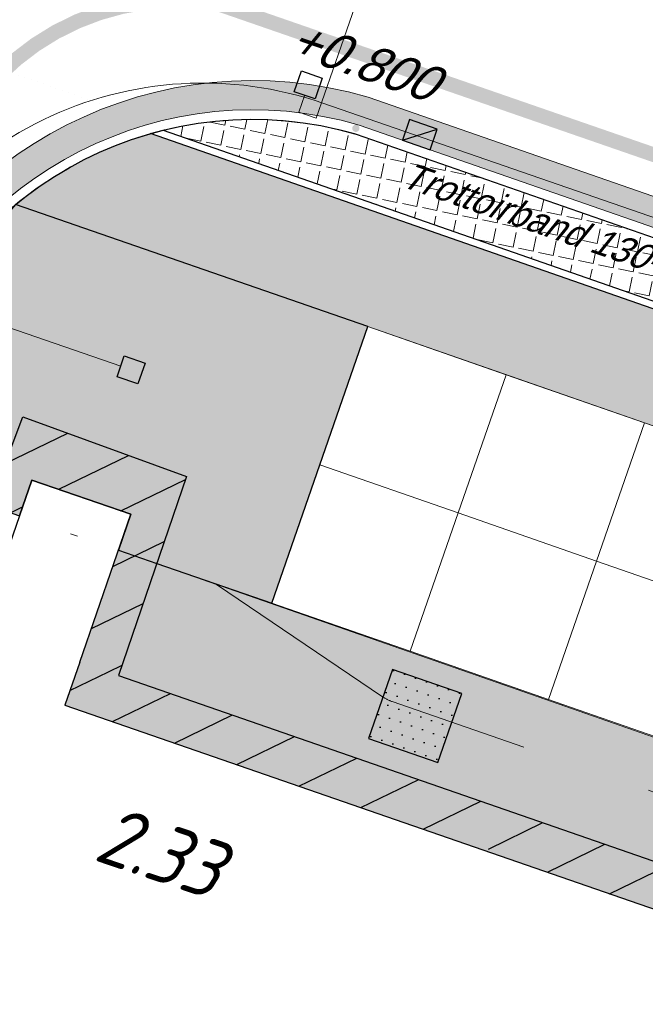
# Model space of a CAD drawing. Header units: metres. Extents: x 128615 to 129083, y 455669 to 456034.
# Tile 116 of 158: x 128886.5 to 128895.05, y 455826.63 to 455840.08. Entities that reach past the tile are written whole.
import ezdxf
from ezdxf.lldxf.tags import DXFTag

# ---------------------------------------------------------------- set-up
doc = ezdxf.new("R2010")
doc.units = ezdxf.units.M
for name, pattern in [('DASHED', [19.049999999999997, 12.7, -6.35]), ('RI-AWZI_LUCHTLEIDING', [10.4, 5, -1.8, 0, -1.8, 0, -1.8]), ('RI-AWZI_TERREINRIOLERING', [19.8, 6, -1.8, 2.4, -1.8, 1.8, -1.8, 2.4, -1.8])]:
    doc.linetypes.add(name, pattern=pattern)
for name, color, linetype, lineweight in [('B-ME-RI-KOLK-G', 7, 'Continuous', 25), ('B-WE-OG-HOOGTELIJN-G', 7, 'Continuous', 18), ('B-XX-GR-HAAG-G', 90, 'GR-HAAG1', 13), ('B-XX-RI-AWZI_LUCHTLEIDING-G', 7, 'RI-AWZI_LUCHTLEIDING', 18), ('B-XX-RI-AWZI_TERREINRIOLERING-G', 10, 'RI-AWZI_TERREINRIOLERING', 18), ('B-XX-VH-BESTRATING-V', 1, 'Continuous', 18), ('B-XX-VH-BETONPLAAT-V', 1, 'Continuous', 18), ('B-XX-VH-STELCON-V', 1, 'Continuous', 18), ('B-XX-VH-VERHARDING-V', 1, 'Continuous', 18)]:
    doc.layers.add(name, color=color, linetype=linetype, lineweight=lineweight)
for name, color, linetype in [('B-XX-GR-GRAS-G', 90, 'Continuous'), ('B-XX-GR-KRUIDEN-G', 98, 'Continuous'), ('B-XX-KL-ELEKTRA-G_HDSR', 190, 'HDSR_Elektra'), ('B-XX-OG-BEBOUWING-G', 1, 'Continuous'), ('B-XX-VH-BESTRATING-T25', 7, 'Continuous'), ('B-XX-VH-KANTVERHARDING-G', 60, 'Continuous')]:
    doc.layers.add(name, color=color, linetype=linetype)
doc.styles.add('ISO', font='Iso.shx', dxfattribs={"height": 50})
doc.styles.get("Standard").update_dxf_attribs({"font": 'arial.ttf'})
doc.styles.add('TAUW-ISOCP', font='tcb_isocp.shx')
doc.linetypes.add('GR-HAAG1', pattern='A,6,[176,NLCS.SHX,S=0.125,R=0,X=0,Y=0],-2', length=8)
tags = doc.linetypes.add('HDSR_Elektra', pattern='A,25,-2,["E",Standard,S=1.5,R=0,X=0,Y=-0.75],-4', length=31).pattern_tags.tags
tags[6] = DXFTag(74, 10)
pattern_1 = [(30.90658155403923, (128738.9979208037, 455858.1422880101), (0.4173705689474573, -0.1866413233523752), [0.04762499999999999, -0.5238749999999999]), (335.9065815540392, (128738.9979208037, 455858.1422880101), (0.07298104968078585, 0.4801855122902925), [0.03809999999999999, -0.4190999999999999]), (81.35758155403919, (128739.0327015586, 455858.1267346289), (0.4903524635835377, 0.2935415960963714), [0.04047499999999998, -0.4452249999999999]), (27.09078155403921, (128739.0394636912, 455858.2623012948), (0.6060339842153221, -0.3210048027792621), [0.07143749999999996, -0.7858124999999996]), (77.54218155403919, (128739.0899664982, 455858.2355509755), (0.7631975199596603, 0.3903916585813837), [0.06071249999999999, -0.6678374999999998]), (332.0905815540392, (128739.0394636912, 455858.2623012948), (0.763198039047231, 0.3903903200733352), [0.05714999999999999, -0.6286499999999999]), (1.906581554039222, (128739.0890846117, 455858.2115265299), (0.2745550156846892, -0.365585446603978), [0.04762499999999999, -0.5238749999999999]), (306.9065815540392, (128739.0890846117, 455858.2115265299), (0.2966292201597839, 0.3845977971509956), [0.03809999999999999, -0.4190999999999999]), (52.35798155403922, (128739.1119640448, 455858.1810611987), (0.5711835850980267, 0.01901366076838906), [0.04047499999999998, -0.4452249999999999]), (18.40658155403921, (128738.9979208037, 455858.1422880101), (0.07644358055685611, 0.197232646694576), [0, -0.41402, 0, -0.4254500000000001, 0, -0.4206875]), (348.4065815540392, (128738.9979208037, 455858.1422880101), (0.2397842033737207, 0.1820298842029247), [0, -0.2425699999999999, 0, -0.4044949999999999, 0, -0.1603375]), (308.4065815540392, (128738.8641059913, 455858.1886083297), (0.3156433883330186, -0.1244163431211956), [0, -0.1587499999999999, 0, -0.4952999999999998, 0, -0.6572249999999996]), (298.4065815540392, (128738.804099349, 455858.2093797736), (0.3707432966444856, -0.06106687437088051), [0, -0.2063749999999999, 0, -0.3289299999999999, 0, -0.4667249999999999])]
pattern_2 = [(78.37645749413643, (128738.9979208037, 455858.1422880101), (-0.2736702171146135, 0.05629362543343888), [0.2032, -0.07619999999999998]), (168.3764574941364, (128738.9979208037, 455858.1422880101), (-0.0562936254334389, -0.2736702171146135), [0.2031999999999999, -0.07619999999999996])]

# ---------------------------------------------------------------- blocks, each defined once
blk = doc.blocks.new('*U200')
at = {"layer": 'B-ME-RI-KOLK-G'}
blk.add_hatch(color=256, dxfattribs=at).paths.add_polyline_path([(0.1997073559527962, -0.1502915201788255), (0.1997073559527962, 0.1497084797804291), (-0.2002926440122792, -0.1502915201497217)])
blk.add_lwpolyline([(0.1997073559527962, -0.1502915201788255), (0.1997073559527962, 0.1497084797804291), (-0.2002926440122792, 0.1497084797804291), (-0.2002926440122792, -0.1502915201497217)], close=True, dxfattribs=at)
blk.add_lwpolyline([(-0.2002926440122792, -0.1502915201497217), (0.1997073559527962, 0.1497084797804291)], dxfattribs=at)

msp = doc.modelspace()

# ---------------------------------------------------------------- hatches: boundary and pattern name
at = {"layer": 'B-XX-GR-GRAS-G'}
h = msp.add_hatch(dxfattribs=at)
h.set_pattern_fill('CROSS', color=256, scale=0.09999999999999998, angle=-116.5632943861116, style=0)
h.set_pattern_definition([(340.9065815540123, (128738.9979208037, 455858.1422880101), (0.8077808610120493, 0.3923519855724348), [0.3174999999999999, -0.9525]), (70.90658155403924, (128739.0960088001, 455857.9403427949), (-0.3923519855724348, 0.8077808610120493), [0.3174999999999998, -0.9524999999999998])])
h.paths.add_polyline_path([(128845.8675353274, 455784.6485665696), (128847.5685110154, 455784.0597697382), (128847.7647766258, 455784.6267616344), (128846.0638009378, 455785.2155584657)])
h.paths.add_polyline_path([(128967.1055860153, 455860.4144094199), (128969.4210054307, 455866.8918425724), (128880.9006920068, 455904.409712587), (128810.0577815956, 455927.1027515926), (128808.0815679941, 455921.3936663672), (128811.5859768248, 455919.9881814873), (128842.9440111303, 455909.6012506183), (128874.3253125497, 455899.2845629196), (128897.3942134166, 455890.0887698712), (128932.249899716, 455875.2515896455), (128958.9784740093, 455863.874893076)])
edge = h.paths.add_edge_path()
edge.add_line((128984.0843231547, 455804.1850891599), (128953.5143684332, 455822.3927003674))
edge.add_line((128953.5143684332, 455822.3927003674), (128931.0817976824, 455759.6371250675))
edge.add_line((128931.0817976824, 455759.6371250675), (128923.691293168, 455762.2048782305))
edge.add_line((128923.691293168, 455762.2048782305), (128914.0269830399, 455765.5502024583))
edge.add_line((128914.0269830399, 455765.5502024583), (128897.845598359, 455770.6508317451))
edge.add_line((128897.845598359, 455770.6508317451), (128884.7246261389, 455774.2573768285))
edge.add_line((128884.7246261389, 455774.2573768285), (128872.548293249, 455777.8537726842))
edge.add_line((128872.548293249, 455777.8537726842), (128866.079626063, 455781.0475949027))
edge.add_line((128866.079626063, 455781.0475949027), (128866.0212588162, 455781.0678178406))
edge.add_line((128866.0212588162, 455781.0678178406), (128863.5642032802, 455773.7248399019))
edge.add_line((128863.5642032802, 455773.7248399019), (128871.5285838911, 455771.3053608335))
edge.add_line((128871.5285838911, 455771.3053608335), (128871.6722959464, 455771.410655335))
edge.add_arc((128873.3846396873, 455770.369334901), 2.004113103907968, 78.24944847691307, 148.6951358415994, ccw=False)
edge.add_line((128873.7927796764, 455772.3314488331), (128875.0821999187, 455772.0165345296))
edge.add_line((128875.0821999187, 455772.0165345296), (128927.2955738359, 455757.61301808))
edge.add_line((128927.2955738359, 455757.61301808), (128956.895554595, 455749.1705929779))
edge.add_line((128956.895554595, 455749.1705929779), (128984.0843231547, 455804.1850891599))
h = msp.add_hatch(dxfattribs=at)
h.set_pattern_fill('DOTS', color=256, scale=0.09999999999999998, angle=-116.5632943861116, style=0)
h.set_pattern_definition([(340.9065815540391, (128738.9979208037, 455858.1422880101), (0.1269369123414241, 0.124052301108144), [0, -0.1587499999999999])])
edge = h.paths.add_edge_path()
edge.add_line((128883.5855017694, 455831.5948127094), (128884.7656729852, 455831.1862925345))
edge.add_line((128884.7656729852, 455831.1862925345), (128884.5465018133, 455830.556857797))
edge.add_line((128884.5465018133, 455830.556857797), (128885.0286251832, 455830.3899696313))
edge.add_line((128885.0286251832, 455830.3899696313), (128884.7775542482, 455829.6646505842))
edge.add_line((128884.7775542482, 455829.6646505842), (128885.0750924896, 455829.5616570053))
edge.add_line((128885.0750924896, 455829.5616570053), (128883.377603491, 455824.6577795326))
edge.add_line((128883.377603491, 455824.6577795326), (128884.1780538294, 455824.3807017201))
edge.add_line((128884.1780538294, 455824.3807017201), (128882.832095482, 455820.4923614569))
edge.add_line((128882.832095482, 455820.4923614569), (128881.2161175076, 455821.0516102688))
edge.add_line((128881.2161175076, 455821.0516102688), (128880.6600326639, 455819.4451362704))
edge.add_line((128880.6600326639, 455819.4451362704), (128892.4782350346, 455815.3520910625))
edge.add_line((128892.4782350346, 455815.3520910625), (128891.941214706, 455813.8317636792))
edge.add_line((128891.941214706, 455813.8317636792), (128880.8119326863, 455817.6878095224))
edge.add_arc((128884.4698791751, 455820.4074228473), 4.558165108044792, 155.6786331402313, 216.6300976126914, ccw=False)
edge.add_line((128880.3162523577, 455822.2847223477), (128883.5855017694, 455831.5948127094))
h = msp.add_hatch(dxfattribs=at)
h.set_pattern_fill('DOTS', color=256, scale=0.09999999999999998, angle=-116.5632943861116, style=0)
h.set_pattern_definition([(340.9065815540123, (128738.9979208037, 455858.1422880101), (0.1269369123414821, 0.1240523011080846), [0, -0.15875])])
h.paths.add_polyline_path([(128891.2688508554, 455830.254216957), (128892.2138373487, 455829.9271076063), (128892.5409466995, 455830.8720940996), (128891.5959602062, 455831.1992034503)])
h.paths.add_polyline_path([(128895.0587869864, 455828.9338835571), (128896.0037734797, 455828.6067742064), (128896.3308828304, 455829.5517606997), (128895.3858963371, 455829.8788700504)])
h.paths.add_polyline_path([(128898.8487231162, 455827.6135501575), (128899.7937096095, 455827.2864408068), (128900.1208189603, 455828.2314273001), (128899.1758324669, 455828.5585366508)])
at = {"layer": 'B-XX-GR-HAAG-G'}
h = msp.add_hatch(dxfattribs=at)
h.set_pattern_fill('ANGLE', color=256, scale=0.03999999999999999, angle=-19.09341844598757, style=0)
h.set_pattern_definition(pattern_2)
edge = h.paths.add_edge_path()
edge.add_line((128824.0560011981, 455861.2439628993), (128824.3251972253, 455861.9975444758))
edge.add_line((128824.3251972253, 455861.9975444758), (128807.412816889, 455867.9094233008))
edge.add_line((128807.412816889, 455867.9094233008), (128807.5844640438, 455867.0019485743))
edge.add_line((128807.5844640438, 455867.0019485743), (128824.0565718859, 455861.2437634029))
edge.add_line((128911.0524530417, 455830.6925610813), (128923.8730139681, 455826.2243651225))
edge.add_line((128923.8730139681, 455826.2243651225), (128926.9522502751, 455825.1512758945))
edge.add_line((128926.9522502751, 455825.1512758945), (128927.2239480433, 455825.9444302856))
edge.add_line((128927.2239480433, 455825.9444302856), (128912.031396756, 455831.2301135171))
edge.add_line((128912.031396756, 455831.2301135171), (128911.0523500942, 455830.6922639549))
h = msp.add_hatch(dxfattribs=at)
h.set_pattern_fill('ANGLE', color=256, scale=0.03999999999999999, angle=-19.09341844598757, style=0)
h.set_pattern_definition(pattern_2)
edge = h.paths.add_edge_path()
edge.add_arc((128889.6848862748, 455833.6324047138), 5.081679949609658, 74.09353072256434, 103.9232860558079)
edge.add_line((128888.4621195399, 455838.5647786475), (128894.2817697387, 455836.5366770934))
edge.add_line((128894.2817697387, 455836.5366770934), (128897.3302471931, 455835.4743070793))
edge.add_line((128897.3302471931, 455835.4743070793), (128897.5987652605, 455836.2509322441))
edge.add_line((128897.5987652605, 455836.2509322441), (128891.0776111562, 455838.5195090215))
at = {"layer": 'B-XX-GR-KRUIDEN-G'}
h = msp.add_hatch(dxfattribs=at)
h.set_pattern_fill('SWAMP', color=256, scale=0.2, angle=-116.5632943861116, style=0)
h.set_pattern_definition([(340.9065815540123, (128738.9979208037, 455858.1422880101), (3.839350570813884, 3.326515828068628), [0.6349999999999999, -4.444999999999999]), (70.90658155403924, (128739.2979540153, 455858.0384307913), (-0.9611808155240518, 4.988231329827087), [0.3174999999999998, -8.481319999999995]), (70.90658155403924, (128739.3729632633, 455858.0124661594), (-0.9611808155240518, 4.988231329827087), [0.2539999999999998, -8.544819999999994]), (70.90658155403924, (128739.2229447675, 455858.0643954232), (-0.9611808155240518, 4.988231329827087), [0.2539999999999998, -8.544819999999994]), (40.90658155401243, (128739.4479706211, 455857.9865021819), (-0.9611719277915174, 4.988233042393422), [0.2032, -4.876799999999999]), (100.9065815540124, (128739.1479374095, 455858.0903594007), (-4.8005224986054, 1.661717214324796), [0.2032, -4.8768])])
edge = h.paths.add_edge_path()
edge.add_line((128948.4118116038, 455833.4579504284), (128948.6455033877, 455826.0782791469))
edge.add_line((128948.6455033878, 455826.0782791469), (128943.9095911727, 455812.3966981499))
edge.add_line((128943.9095911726, 455812.3966981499), (128941.3888850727, 455813.2785094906))
edge.add_line((128941.3888850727, 455813.2785094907), (128942.1339618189, 455815.4309623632))
edge.add_arc((128932.745274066, 455818.888458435), 10.00508554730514, -20.21683048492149, 71.17534409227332)
edge.add_line((128935.9736453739, 455828.358376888), (128892.1860483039, 455843.579290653))
edge.add_arc((128893.6952972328, 455847.9211051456), 4.596649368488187, -157.04283936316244, -109.16785423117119, ccw=False)
edge.add_arc((128894.4307678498, 455848.232645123), 5.395382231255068, 162.5112662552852, 202.9571606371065, ccw=False)
edge.add_line((128889.2847814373, 455849.8540560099), (128901.8557516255, 455885.6735668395))
edge.add_line((128901.8557516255, 455885.6735668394), (128887.2242848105, 455890.7225570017))
edge.add_line((128887.2242848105, 455890.7225570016), (128887.1817624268, 455890.5997140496))
edge.add_line((128887.1817624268, 455890.5997140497), (128874.5146120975, 455895.1035688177))
edge.add_line((128874.5146120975, 455895.1035688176), (128873.5283828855, 455892.2544503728))
edge.add_arc((128867.280722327, 455871.995513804), 21.20041917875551, 72.86074229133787, 176.4358647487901)
edge.add_line((128846.121308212, 455873.313454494), (128835.0103701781, 455877.1887525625))
edge.add_arc((128817.5916042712, 455889.2204382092), 21.17014088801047, -34.63404912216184, -24.22743715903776)
edge.add_line((128836.8971577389, 455880.5330640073), (128837.0847450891, 455880.5150973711))
edge.add_line((128837.0847450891, 455880.5150973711), (128838.2442237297, 455883.7950644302))
edge.add_line((128838.2442237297, 455883.7950644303), (128838.0851409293, 455883.9110295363))
edge.add_arc((128817.5916042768, 455889.2204382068), 21.17014088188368, -14.52468191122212, 21.05836036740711)
edge.add_line((128837.3478955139, 455896.8272655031), (128838.4437976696, 455897.45125095))
edge.add_line((128838.4437976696, 455897.45125095), (128836.9196742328, 455900.519436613))
edge.add_line((128836.9196742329, 455900.519436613), (128835.8290882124, 455899.9707426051))
edge.add_arc((128817.5916042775, 455889.2204382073), 21.17014088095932, 30.51773535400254, 65.7725628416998)
edge.add_line((128826.2789784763, 455908.5259916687), (128826.2969451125, 455908.713579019))
edge.add_line((128826.2969451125, 455908.7135790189), (128823.0169780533, 455909.8730576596))
edge.add_line((128823.0169780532, 455909.8730576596), (128822.9010129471, 455909.7139748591))
edge.add_arc((128817.591604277, 455889.2204382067), 21.17014088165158, 75.47531808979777, 155.5873596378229)
edge.add_line((128798.3142327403, 455897.9701702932), (128798.1176121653, 455897.9799474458))
edge.add_line((128798.1176121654, 455897.9799474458), (128797.7211869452, 455896.8585281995))
edge.add_line((128797.7211869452, 455896.8585281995), (128793.8072384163, 455898.2133509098))
edge.add_arc((128775.6531717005, 455909.0573338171), 21.14620778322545, -30.85117203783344, -24.45064201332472)
edge.add_line((128794.9029489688, 455900.3047239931), (128795.4902118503, 455900.2458409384))
edge.add_line((128795.4902118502, 455900.2458409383), (128796.7020683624, 455903.7467742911))
edge.add_line((128796.7020683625, 455903.746774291), (128796.1976420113, 455904.0486570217))
edge.add_arc((128775.6531716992, 455909.057333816), 21.14620778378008, -13.70124981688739, 21.18853243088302)
edge.add_line((128795.3698146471, 455916.7003760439), (128797.9082227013, 455917.9559061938))
edge.add_line((128797.9082227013, 455917.9559061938), (128796.4067381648, 455921.1222890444))
edge.add_line((128796.4067381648, 455921.1222890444), (128793.8362756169, 455919.8525566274))
edge.add_arc((128775.6531717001, 455909.0573338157), 21.1462077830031, 30.69740409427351, 65.54935799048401)
edge.add_line((128784.4057815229, 455928.3071110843), (128784.4646645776, 455928.8943739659))
edge.add_line((128784.4646645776, 455928.8943739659), (128780.9637312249, 455930.1062304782))
edge.add_line((128780.9637312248, 455930.1062304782), (128780.6618484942, 455929.6018041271))
edge.add_arc((128775.6531717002, 455909.0573338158), 21.14620778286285, 76.298750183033, 155.5095457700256)
edge.add_line((128756.4094808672, 455917.8233173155), (128755.8262168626, 455917.8979581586))
edge.add_line((128755.8262168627, 455917.8979581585), (128754.6142224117, 455914.3971073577))
edge.add_line((128754.6142224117, 455914.3971073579), (128755.1121866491, 455914.0802848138))
edge.add_arc((128775.6531716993, 455909.057333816), 21.1462077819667, 166.2589379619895, 191.7043835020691)
edge.add_line((128754.9466508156, 455904.7675673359), (128751.1985842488, 455903.6584638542))
edge.add_line((128751.1985842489, 455903.6584638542), (128751.1173775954, 455903.9197317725))
edge.add_line((128751.1173775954, 455903.9197317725), (128741.4969709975, 455907.2999279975))
edge.add_line((128741.4969709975, 455907.2999279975), (128757.0495062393, 455938.2990116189))
edge.add_line((128757.0495062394, 455938.2990116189), (128795.963293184, 455925.5684809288))
edge.add_line((128795.963293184, 455925.5684809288), (128808.0815679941, 455921.3936663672))
edge.add_line((128808.0815679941, 455921.3936663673), (128811.5859768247, 455919.9881814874))
edge.add_line((128811.5859768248, 455919.9881814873), (128842.9440111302, 455909.6012506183))
edge.add_line((128842.9440111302, 455909.6012506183), (128874.3253125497, 455899.2845629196))
edge.add_line((128874.3253125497, 455899.2845629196), (128897.3942134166, 455890.0887698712))
edge.add_line((128897.3942134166, 455890.0887698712), (128932.249899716, 455875.2515896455))
edge.add_line((128932.249899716, 455875.2515896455), (128958.9784740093, 455863.874893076))
edge.add_line((128958.9784740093, 455863.8748930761), (128948.4118116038, 455833.4579504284))
h.paths.add_polyline_path([(128845.694092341, 455904.4570519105), (128848.0856081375, 455905.5477301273), (128849.2310223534, 455903.2376735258), (128848.6444501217, 455901.5319182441), (128846.8291906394, 455902.1678003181)], flags=16)
at = {"layer": 'B-XX-OG-BEBOUWING-G'}
h = msp.add_hatch(dxfattribs=at)
h.set_pattern_fill('ANSI31', color=256, scale=0.2, angle=-116.5632943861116, style=0)
h.set_pattern_definition([(25.90658155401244, (128888.9051075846, 455830.3317957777), (-0.277434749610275, 0.5711873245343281), [])])
h.paths.add_polyline_path([(128892.6458646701, 455829.1186270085), (128892.939993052, 455828.6971070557), (128895.8430064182, 455827.6922219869), (128896.4739883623, 455827.8840081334), (128896.8513719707, 455827.3431738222), (128899.8099997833, 455826.3190376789), (128900.2321797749, 455826.4473587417), (128900.4846811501, 455826.0854950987), (128902.8132207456, 455825.2794655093), (128903.0135408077, 455825.8581703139), (128887.8539897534, 455831.1179778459), (128887.5418339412, 455831.2252357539), (128887.3246367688, 455831.3012146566), (128887.1205169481, 455830.7115327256), (128892.1540847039, 455828.9691511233)])
h.paths.add_polyline_path([(128886.5015118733, 455833.2982853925), (128886.6706456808, 455833.7868961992), (128888.0230181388, 455833.3187692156), (128887.3246367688, 455831.3012146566), (128887.8539897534, 455831.1179778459), (128888.7798465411, 455833.83379106), (128886.5485063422, 455834.6513571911), (128885.8409975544, 455832.7832274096), (128885.3716661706, 455832.9266362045), (128884.0721653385, 455829.1946172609), (128884.5447065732, 455828.9919767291), (128882.9269140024, 455824.2565184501), (128883.5760240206, 455824.0244539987), (128882.3998154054, 455820.6419962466), (128882.8320954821, 455820.492361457), (128884.1780538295, 455824.38070172), (128883.3776034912, 455824.6577795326), (128885.0750924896, 455829.5616570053), (128884.7775542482, 455829.6646505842), (128885.0286251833, 455830.3899696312), (128885.4449113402, 455830.2458711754)])
at = {"layer": 'B-XX-VH-BESTRATING-V'}
h = msp.add_hatch(dxfattribs=at)
h.set_pattern_fill('AR-B88', color=256, scale=0.001999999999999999, angle=-116.5632943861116, style=0)
h.set_pattern_definition([(340.9065815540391, (222427.2334215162, -244865.0047561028), (0.1329372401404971, 0.384042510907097), []), (70.90658155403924, (222427.2334215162, -244865.0047561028), (-0.05908401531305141, 0.4505111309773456), [0.4063999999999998, -0.4063999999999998])])
h.paths.add_polyline_path([(128848.0971045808, 455878.635931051, -0.4037405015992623), (128873.2287957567, 455891.4051268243), (128873.5244922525, 455892.2556497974, 0.4868956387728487), (128846.1151016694, 455873.2097112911), (128834.9511693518, 455877.1034928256, 0.04666700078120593), (128836.8971577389, 455880.5330640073), (128837.0847450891, 455880.5150973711), (128838.2442237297, 455883.7950644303), (128838.0851409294, 455883.9110295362, 0.156520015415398), (128837.3478955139, 455896.827265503), (128838.4437976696, 455897.45125095), (128836.9196742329, 455900.519436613), (128835.8290882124, 455899.9707426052, 0.1550531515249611), (128826.2789784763, 455908.5259916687), (128826.2969451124, 455908.7135790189), (128824.5146119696, 455909.3436393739), (128824.2202072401, 455908.4931332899), (128825.3340023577, 455908.0994032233), (128825.3205751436, 455907.9592113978, -0.1738342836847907), (128835.4657427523, 455898.7804478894), (128836.5160855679, 455899.3088947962), (128837.2594004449, 455897.8125408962), (128836.2169129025, 455897.2189686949, -0.1740133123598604), (128837.0524737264, 455883.5500615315), (128837.1721865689, 455883.4627955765), (128836.4705692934, 455881.478040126), (128836.3303774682, 455881.4914673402, -0.3844101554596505), (128811.8267057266, 455869.7873592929), (128811.7490435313, 455869.6698747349), (128810.8869354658, 455869.9746326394), (128810.5925307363, 455869.1241265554), (128812.1120620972, 455868.5869674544), (128812.2159800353, 455868.7441707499, 0.07544990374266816), (128818.5706738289, 455868.0729492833, 0.07589524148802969), (128824.8361656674, 455869.3284499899), (128826.3976501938, 455866.1488804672), (128827.2047040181, 455866.5576945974), (128826.1752094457, 455868.7079874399), (128828.4456792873, 455869.8032831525), (128829.4583531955, 455867.6595790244), (128832.7670077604, 455866.4857812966), (128833.0882556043, 455867.3781987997), (128830.0883369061, 455868.4308349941), (128828.7671010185, 455871.2403620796), (128828.8525096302, 455871.2937297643, 0.08531439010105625), (128834.1918941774, 455876.0825068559), (128837.7766362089, 455874.850374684), (128842.5594630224, 455873.1541507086), (128846.0838651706, 455871.9276488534), (128846.0810004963, 455871.8227441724, 0.1974429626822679), (128852.3271716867, 455856.9670565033), (128850.4531680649, 455851.7043292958), (128837.7009904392, 455856.1264283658), (128837.4045707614, 455855.2651000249), (128841.2029329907, 455853.9566605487), (128840.2940743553, 455851.3180823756, -0.03739428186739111), (128840.2171224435, 455851.0270438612, -0.0366327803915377), (128840.1005161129, 455850.7561483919), (128837.9778480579, 455844.5936657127, -0.02691818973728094), (128837.9180416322, 455844.3852272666, -0.02615719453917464), (128837.8387947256, 455844.1899691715), (128836.9097664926, 455841.4928350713), (128836.1198297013, 455841.7703814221), (128834.2752362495, 455836.4663716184), (128835.044899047, 455836.1989614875), (128833.9672562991, 455833.0983045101, 0.04583804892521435), (128834.7845963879, 455832.7170226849), (128835.7157441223, 455835.3939975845), (128836.2000348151, 455836.7517529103), (128835.4308187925, 455837.03347389), (128836.694533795, 455840.6411847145), (128837.4668797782, 455840.3769051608), (128841.9721584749, 455853.3663621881), (128875.616844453, 455841.6266952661), (128872.6042422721, 455832.6313486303), (128869.4363862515, 455823.6340851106), (128868.9275225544, 455823.8103949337), (128868.6019804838, 455822.8506645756), (128868.0093077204, 455821.190477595), (128868.4012366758, 455821.0537541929, 0.05439538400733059), (128869.3766180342, 455820.7581588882), (128873.2027955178, 455831.5751975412), (128875.0930636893, 455836.9640584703, -0.0412858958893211), (128875.1754991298, 455837.2859374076, -0.04334982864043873), (128875.3176973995, 455837.6044542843), (128877.0161506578, 455842.4464806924), (128860.0173804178, 455848.3648314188), (128851.3064607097, 455851.4074056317), (128853.0583824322, 455856.2732795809, 0.3272972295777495), (128877.9961818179, 455853.7020223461), (128879.4539705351, 455851.9601852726), (128881.0431873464, 455853.2495140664), (128880.1699822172, 455854.3809194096), (128882.1130744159, 455856.0401414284), (128883.0879052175, 455854.9247671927), (128883.6943496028, 455855.4497789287), (128882.3422394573, 455857.0749083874), (128882.4127906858, 455857.1464639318, 0.5271845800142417), (128875.6562547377, 455891.4715256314), (128874.8988719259, 455891.7329317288), (128874.6549034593, 455890.9093898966, -0.402981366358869), (128886.4646925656, 455865.3548980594, -1)])
h.paths.add_polyline_path([(128876.3997198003, 455841.651282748), (128877.6867014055, 455841.2057909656), (128877.8829670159, 455841.7727828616), (128876.5959854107, 455842.218274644)], flags=24)
h = msp.add_hatch(dxfattribs=at)
h.set_pattern_fill('BRICK', color=256, scale=0.03307086, angle=-116.5097316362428)
h.set_pattern_definition([(340.9065815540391, (128781.00315288, 455850.7668853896), (0.0686929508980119, 0.1984471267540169), []), (70.90658155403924, (128781.00315288, 455850.7668853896), (-0.3968942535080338, 0.1373859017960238), [0.2099999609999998, -0.2099999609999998]), (70.90658155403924, (128781.2016000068, 455850.6981924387), (-0.3968942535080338, 0.1373859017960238), [-0.2099999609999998, 0.2099999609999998])])
edge = h.paths.add_edge_path()
edge.add_line((128831.6126664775, 455838.8346340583), (128839.0652869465, 455860.4902585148))
edge.add_line((128839.0652869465, 455860.4902585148), (128836.3034510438, 455861.4412710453))
edge.add_line((128836.3034510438, 455861.4412710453), (128833.541615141, 455862.3922835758))
edge.add_arc((128834.2946828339, 455864.407557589), 2.151381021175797, 165.7586443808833, 249.5102871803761, ccw=False)
edge.add_line((128832.2094179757, 455864.936812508), (128832.7229766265, 455866.3634640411))
edge.add_line((128832.7229766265, 455866.3634640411), (128829.5305935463, 455867.4960062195))
edge.add_line((128829.5305935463, 455867.4960062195), (128825.7790093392, 455865.6897798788))
edge.add_line((128825.7790093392, 455865.6897798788), (128824.1892600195, 455861.2288345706))
edge.add_line((128824.1892600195, 455861.2288345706), (128829.3480097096, 455859.4118744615))
edge.add_arc((128828.6821113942, 455857.5376763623), 1.98897940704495, -20.160679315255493, 70.43999003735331, ccw=False)
edge.add_line((128830.5492255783, 455856.8521665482), (128825.085613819, 455841.0700632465))
edge.add_arc((128820.6003911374, 455842.5189337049), 4.713432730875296, 246.4303146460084, 342.09788309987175, ccw=False)
edge.add_line((128818.7156584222, 455838.1987218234), (128794.9887339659, 455846.4591081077))
edge.add_line((128794.9887339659, 455846.4591081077), (128740.4443933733, 455865.3829613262))
edge.add_arc((128742.7378552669, 455872.1050294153), 7.102546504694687, 156.7495911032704, 251.16118143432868, ccw=False)
edge.add_line((128736.2121179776, 455874.9087625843), (128740.8492055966, 455888.4475361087))
edge.add_arc((128747.4193090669, 455885.7839878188), 7.08948158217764, 110.50432189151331, 157.9321541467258, ccw=False)
edge.add_line((128744.936019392, 455892.4243207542), (128746.0560372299, 455895.6599412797))
edge.add_line((128746.0560372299, 455895.6599412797), (128750.9663574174, 455893.9602221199))
edge.add_line((128750.9663574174, 455893.9602221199), (128752.5278960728, 455898.5416274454))
edge.add_line((128752.5278960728, 455898.5416274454), (128752.0152830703, 455900.3559231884))
edge.add_line((128752.0152830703, 455900.3559231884), (128751.9765845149, 455900.3451798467))
edge.add_line((128751.9765845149, 455900.3451798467), (128751.0126086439, 455903.818817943))
edge.add_line((128751.0126086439, 455903.818817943), (128743.3040688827, 455906.5354959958))
edge.add_line((128743.3040688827, 455906.5354959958), (128719.892912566, 455838.9029857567))
edge.add_line((128719.892912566, 455838.9029857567), (128720.2712589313, 455838.7734198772))
edge.add_line((128720.2712589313, 455838.7734198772), (128743.5504862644, 455906.0245387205))
edge.add_line((128743.5504862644, 455906.0245387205), (128750.6829467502, 455903.5108851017))
edge.add_line((128750.6829467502, 455903.5108851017), (128752.1090925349, 455898.5527556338))
edge.add_line((128752.1090925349, 455898.5527556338), (128750.717407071, 455894.4696833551))
edge.add_line((128750.717407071, 455894.4696833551), (128745.8088863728, 455896.1687796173))
edge.add_line((128745.8088863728, 455896.1687796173), (128744.6185725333, 455892.7300809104))
edge.add_arc((128747.419309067, 455885.7839878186), 7.489481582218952, 111.9598016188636, 158.0177529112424)
edge.add_line((128740.4743136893, 455888.5874452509), (128735.6521931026, 455874.5084362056))
edge.add_arc((128742.711383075, 455872.0759849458), 7.466524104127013, 160.9871051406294, 251.273710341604)
edge.add_line((128740.3142736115, 455865.0047157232), (128794.856583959, 455846.0815660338))
edge.add_line((128794.856583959, 455846.0815660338), (128818.5714073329, 455837.8252763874))
edge.add_arc((128820.6003911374, 455842.5189337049), 5.113432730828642, 246.6220382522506, 342.0506229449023)
edge.add_line((128825.4649488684, 455840.9430934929), (128830.9260443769, 455856.717928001))
edge.add_arc((128828.6821113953, 455857.5376763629), 2.388979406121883, 339.9318582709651, 430.4537588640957)
edge.add_line((128829.4813863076, 455859.7889831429), (128824.7008226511, 455861.4727425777))
edge.add_line((128824.7008226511, 455861.4727425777), (128826.1020253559, 455865.4046131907))
edge.add_line((128826.1020253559, 455865.4046131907), (128829.4604913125, 455867.0964502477))
edge.add_line((128829.4604913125, 455867.0964502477), (128832.2105117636, 455866.120842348))
edge.add_line((128832.2105117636, 455866.120842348), (128831.8267665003, 455865.0548087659))
edge.add_arc((128834.2946828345, 455864.4075575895), 2.551381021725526, 165.3042260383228, 249.6319906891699)
edge.add_line((128833.4066780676, 455862.0156979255), (128838.5569163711, 455860.2422612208))
edge.add_line((128838.5569163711, 455860.2422612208), (128831.2322111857, 455838.9583295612))
edge.add_arc((128836.4510621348, 455837.3560573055), 5.459274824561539, 162.9326608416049, 251.688394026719)
edge.add_line((128834.7358411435, 455832.1732300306), (128868.2102711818, 455820.5590485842))
edge.add_arc((128870.243457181, 455825.3755239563), 5.22802833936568, 247.1138597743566, 340.4610631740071)
edge.add_line((128875.1704265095, 455823.6270235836), (128882.5907182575, 455844.7795449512))
edge.add_arc((128880.2053561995, 455845.6949556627), 2.55498119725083, 339.0051081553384, 400.5811834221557)
edge.add_line((128882.1458260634, 455847.357034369), (128879.1820600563, 455850.9862143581))
edge.add_line((128879.1820600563, 455850.9862143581), (128886.2461834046, 455856.9579368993))
edge.add_arc((128882.7728296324, 455860.6776088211), 5.089218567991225, 313.038728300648, 342.0620473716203)
edge.add_line((128887.6146643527, 455859.110196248), (128893.0181774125, 455874.5159597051))
edge.add_arc((128882.8722026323, 455877.7590635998), 10.65169127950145, 342.2738127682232, 419.290512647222)
edge.add_line((128888.3118646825, 455886.917043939), (128886.2148499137, 455887.872679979))
edge.add_line((128886.2148499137, 455887.872679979), (128886.1094443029, 455887.4783866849))
edge.add_line((128886.1094443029, 455887.4783866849), (128888.1745737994, 455886.5274173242))
edge.add_arc((128882.8857705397, 455877.7600346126), 10.23906438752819, -17.723255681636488, 58.900096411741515, ccw=False)
edge.add_line((128892.6388684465, 455874.6430616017), (128887.2355901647, 455859.2379771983))
edge.add_arc((128882.7728296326, 455860.677608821), 4.689218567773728, 313.1287842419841, 342.12093767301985, ccw=False)
edge.add_line((128885.978569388, 455857.2553283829), (128883.1729931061, 455854.8264816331))
edge.add_line((128883.1729931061, 455854.8264816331), (128878.5836409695, 455851.0866857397))
edge.add_line((128878.5836409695, 455851.0866857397), (128881.839104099, 455847.1002356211))
edge.add_arc((128880.2053561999, 455845.6949556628), 2.15498119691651, -21.143024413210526, 40.70070699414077, ccw=False)
edge.add_line((128882.2152704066, 455844.9176598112), (128877.8010034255, 455832.3322089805))
edge.add_line((128877.8010034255, 455832.3322089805), (128874.7932273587, 455823.7601450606))
edge.add_arc((128870.243457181, 455825.3755239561), 4.828028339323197, 246.96541338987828, 340.45278373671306, ccw=False)
edge.add_line((128868.354313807, 455820.9324400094), (128834.8638834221, 455832.552191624))
edge.add_arc((128836.4510621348, 455837.3560573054), 5.059274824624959, 163.0072479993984, 251.7166439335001, ccw=False)
h = msp.add_hatch(dxfattribs=at)
h.set_pattern_fill('BRICK', color=256, scale=0.03307086, angle=-116.5097316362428)
h.set_pattern_definition([(340.9065815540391, (128782.926339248, 455849.4786328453), (0.0686929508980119, 0.1984471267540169), []), (70.90658155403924, (128782.926339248, 455849.4786328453), (-0.3968942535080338, 0.1373859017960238), [0.2099999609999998, -0.2099999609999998]), (70.90658155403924, (128783.1247863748, 455849.4099398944), (-0.3968942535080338, 0.1373859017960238), [-0.2099999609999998, 0.2099999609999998])])
edge = h.paths.add_edge_path()
edge.add_arc((128879.3936255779, 455805.876259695), 4.601891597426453, 69.65643380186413, 160.8966683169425, ccw=False)
edge.add_line((128880.9934671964, 455810.1911076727), (128924.3141953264, 455795.1533938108))
edge.add_arc((128927.7884713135, 455804.2752318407), 9.761071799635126, 249.1494361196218, 341.8216779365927)
edge.add_line((128937.0623695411, 455801.2300168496), (128942.0115575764, 455815.4747647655))
edge.add_arc((128932.7452740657, 455818.8884584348), 9.875085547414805, 339.7762308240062, 431.1775957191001)
edge.add_line((128935.9313305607, 455828.2354557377), (128892.1413870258, 455843.4571851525))
edge.add_arc((128893.9661163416, 455848.2104546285), 5.091483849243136, 160.6539968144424, 248.9987380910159, ccw=False)
edge.add_line((128889.1621217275, 455849.8971210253), (128901.6898106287, 455885.5933068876))
edge.add_line((128901.6898106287, 455885.5933068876), (128887.1807336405, 455890.6000690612))
edge.add_line((128887.1807336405, 455890.6000690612), (128887.0472073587, 455890.2230276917))
edge.add_line((128887.0472073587, 455890.2230276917), (128901.1792229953, 455885.34635333))
edge.add_line((128901.1792229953, 455885.34635333), (128888.7847076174, 455850.0296298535))
edge.add_arc((128893.9661163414, 455848.2104546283), 5.491483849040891, 160.6539968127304, 249.0667786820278)
edge.add_line((128892.0041211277, 455843.0814225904), (128935.8011466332, 455827.857231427))
edge.add_arc((128932.7452740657, 455818.888458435), 9.475085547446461, -20.24600750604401, 71.18481212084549, ccw=False)
edge.add_line((128941.6349457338, 455815.6095891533), (128936.683389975, 455801.3580264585))
edge.add_arc((128927.7884713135, 455804.2752318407), 9.36107179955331, 249.1132310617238, 341.8424167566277, ccw=False)
edge.add_line((128924.4510408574, 455795.5293057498), (128881.0276453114, 455810.6025633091))
edge.add_arc((128879.3920985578, 455805.8776308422), 5.000000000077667, 70.9065815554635, 160.9065815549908)
edge.add_line((128874.6671660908, 455807.5131775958), (128865.6289427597, 455781.5539549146))
edge.add_line((128865.6289427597, 455781.5539549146), (128866.0087595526, 455781.4282871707))
edge.add_line((128866.0087595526, 455781.4282871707), (128875.0451606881, 455807.3823338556))
h = msp.add_hatch(dxfattribs=at)
h.set_pattern_fill('BRICK', color=256, scale=0.03307086, angle=-116.5097316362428)
h.set_pattern_definition([(340.9065815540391, (128782.2541774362, 455860.6466875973), (0.06869295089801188, 0.1984471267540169), []), (70.90658155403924, (128782.2541774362, 455860.6466875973), (-0.3968942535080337, 0.1373859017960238), [0.2099999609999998, -0.2099999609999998]), (70.90658155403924, (128782.452624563, 455860.5779946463), (-0.3968942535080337, 0.1373859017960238), [-0.2099999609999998, 0.2099999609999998])])
edge = h.paths.add_edge_path()
edge.add_line((128934.9965740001, 455808.6128771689), (128936.3447550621, 455812.5020914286))
edge.add_arc((128926.3214055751, 455815.6933505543), 10.51910974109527, 342.3394349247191, 433.3339419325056)
edge.add_line((128929.3382132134, 455825.7705794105), (128891.2618621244, 455839.0179500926))
edge.add_arc((128889.684886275, 455833.6324047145), 5.611679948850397, 73.67910536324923, 160.0409324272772)
edge.add_line((128884.4102622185, 455835.547944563), (128879.8481947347, 455822.5359907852))
edge.add_arc((128884.5052695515, 455820.4112389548), 5.118878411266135, 155.4755497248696, 251.273072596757)
edge.add_line((128882.8618120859, 455815.5633565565), (128921.8744891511, 455802.0601289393))
edge.add_arc((128925.1878598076, 455811.8400681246), 10.32596898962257, 251.2840020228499, 341.7881409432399)
edge = h.paths.add_edge_path(flags=16)
edge.add_arc((128884.7087189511, 455820.4987461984), 4.869812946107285, 157.1962172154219, 249.35060120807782, ccw=False)
edge.add_line((128880.2195424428, 455822.3861710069), (128884.7869772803, 455835.4134424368))
edge.add_arc((128889.6848862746, 455833.6324047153), 5.211679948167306, 73.78688577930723, 160.0171010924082, ccw=False)
edge.add_line((128891.1400441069, 455838.6368151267), (128929.2151549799, 455825.3898755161))
edge.add_arc((128926.3214055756, 455815.6933505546), 10.11910974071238, -17.632023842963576, 73.38323445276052, ccw=False)
edge.add_line((128935.9651349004, 455812.6282458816), (128934.6175901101, 455808.7408671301))
edge.add_arc((128925.1878598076, 455811.8400681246), 9.925968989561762, 251.2884669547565, 341.80623247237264, ccw=False)
edge.add_line((128922.003572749, 455802.4387290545), (128882.9913864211, 455815.9417902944))
h = msp.add_hatch(dxfattribs=at)
h.set_pattern_fill('AR-B88', color=256, scale=0.001999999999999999, angle=-116.5632943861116, style=0)
h.set_pattern_definition([(340.9065815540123, (128896.666281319, 455818.3706698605), (0.1329372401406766, 0.384042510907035), []), (70.90658155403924, (128896.666281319, 455818.3706698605), (-0.0590840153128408, 0.4505111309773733), [0.4063999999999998, -0.4063999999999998])])
h.paths.add_polyline_path([(128903.1006436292, 455820.5219799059), (128903.1424687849, 455820.6428086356), (128901.3965955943, 455821.2568492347), (128902.1232460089, 455823.3219861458), (128897.8935619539, 455824.8035208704), (128897.161731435, 455822.6186758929), (128896.0251698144, 455823.0006685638), (128896.5994016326, 455824.6981174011), (128895.9619059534, 455824.9143546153), (128892.5727969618, 455815.3195684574), (128891.9256020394, 455813.487317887)])
h.paths.add_polyline_path([(128912.5362884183, 455813.9248309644, 0.126438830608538), (128910.8496551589, 455814.0049265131), (128913.911523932, 455812.9450311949, 0.1264418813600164)], flags=17)
h.paths.add_polyline_path([(128934.4944158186, 455808.7824508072), (128934.6879351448, 455809.3407127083), (128932.5034253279, 455810.0853486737), (128932.4916922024, 455810.0514528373), (128928.6716235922, 455811.4285937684), (128928.2728600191, 455810.3495815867), (128907.6336242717, 455817.4939027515), (128908.1031673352, 455818.8980826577), (128903.1424687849, 455820.6428086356), (128903.1006436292, 455820.5219799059), (128904.9521170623, 455817.5807877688), (128903.3930699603, 455816.5993713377), (128909.9149393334, 455814.328487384), (128910.6301474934, 455814.0809112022, -0.1438755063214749), (128912.5362884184, 455813.9248309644, -0.1438790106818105), (128914.1310363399, 455812.8690448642), (128915.9374518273, 455812.2437367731), (128915.9702723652, 455812.3408086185), (128919.761342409, 455811.0234336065), (128920.5824201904, 455810.7381138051), (128920.6043468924, 455810.7998526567), (128925.1615021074, 455809.2123841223), (128925.0218121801, 455808.8103773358), (128933.0894641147, 455806.0499335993, 0.07890169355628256)])
h.paths.add_polyline_path([(128913.4214955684, 455826.5577795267), (128907.9126112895, 455828.4664839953), (128907.291382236, 455826.7436716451), (128910.4660997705, 455825.6617390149), (128910.598853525, 455826.070071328), (128912.9668540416, 455825.2455975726)])
h.paths.add_polyline_path([(128928.1841430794, 455825.6109018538), (128927.318551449, 455825.9120235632), (128925.8453587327, 455821.6114020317), (128918.1968890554, 455824.2720617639), (128918.6868343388, 455825.7024415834), (128908.4482456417, 455829.2616718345), (128908.2828867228, 455829.3191553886), (128907.1547294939, 455828.7195497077), (128907.9126112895, 455828.4664839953), (128913.4214955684, 455826.5577795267), (128912.9668540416, 455825.2455975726), (128913.0232214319, 455825.2259719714), (128926.4605027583, 455820.5474739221)])
at = {"layer": 'B-XX-VH-BETONPLAAT-V'}
msp.add_hatch(color=256, dxfattribs=at).paths.add_polyline_path([(128886.090166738, 455833.4411420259), (128886.5015118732, 455833.2982853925), (128886.6706456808, 455833.7868961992), (128888.0230181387, 455833.3187692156), (128887.8537455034, 455832.8297573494), (128888.3759355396, 455832.6490000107), (128889.9463554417, 455832.1050191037), (128891.2605799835, 455835.8829568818), (128886.4481615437, 455837.5499401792), (128885.3406844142, 455836.2689519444), (128884.5460831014, 455833.9756302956), (128886.0900428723, 455833.4408149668)])
at = {"layer": 'B-XX-VH-VERHARDING-V'}
h = msp.add_hatch(dxfattribs=at)
h.set_pattern_fill('AR-CONC', color=256, scale=0.002499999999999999, angle=-116.5632943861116, style=0)
h.set_pattern_definition(pattern_1)
edge = h.paths.add_edge_path()
edge.add_arc((128889.6848862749, 455833.6324047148), 5.081679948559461, 105.9379195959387, 129.5640123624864)
edge.add_line((128886.4481615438, 455837.5499401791), (128891.2605799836, 455835.8829568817))
edge.add_line((128891.2605799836, 455835.8829568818), (128896.8047147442, 455833.9543284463))
edge.add_line((128896.8047147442, 455833.9543284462), (128897.2975702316, 455835.3797966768))
edge.add_line((128897.2975702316, 455835.3797966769), (128888.2894790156, 455838.5187438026))
h = msp.add_hatch(dxfattribs=at)
h.set_pattern_fill('AR-CONC', color=256, scale=0.002499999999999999, angle=-116.5632943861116, style=0)
h.set_pattern_definition(pattern_1)
h.paths.add_polyline_path([(128887.8537455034, 455832.8297573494), (128903.5358735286, 455827.3461403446), (128902.8107002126, 455825.2803379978), (128887.120516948, 455830.7115327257)])

# ---------------------------------------------------------------- linework, layer by layer
at = {"layer": 'B-ME-RI-KOLK-G', "lineweight": -3}
for points in [[(128890.5370792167, 455838.9933729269), (128890.2535832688, 455839.0915057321), (128890.3517160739, 455839.3750016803), (128890.6352120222, 455839.276868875)], [(128888.1173272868, 455835.1007836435), (128887.8338313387, 455835.1989164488), (128887.9319641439, 455835.4824123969), (128888.2154600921, 455835.3842795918)]]:
    msp.add_lwpolyline(points, close=True, dxfattribs=at)
at = {"layer": 'B-XX-GR-GRAS-G'}
msp.add_lwpolyline([(128891.2688508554, 455830.254216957), (128892.2138373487, 455829.9271076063), (128892.5409466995, 455830.8720940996), (128891.5959602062, 455831.1992034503)], close=True, dxfattribs=at)
at = {"layer": 'B-XX-GR-HAAG-G'}
msp.add_lwpolyline([(128891.0776111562, 455838.5195090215, 0.1308968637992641), (128888.4621195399, 455838.5647786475), (128894.2817697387, 455836.5366770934), (128897.3302471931, 455835.4743070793), (128897.5987652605, 455836.2509322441)], format="xyb", close=True, dxfattribs=at)
at = {"layer": 'B-XX-KL-ELEKTRA-G_HDSR', "linetype": 'DASHED', "const_width": 0.1999999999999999}
msp.add_lwpolyline([(128889.1926257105, 455840.2979727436, 0.3985667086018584), (128885.3075875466, 455837.6215536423)], format="xyb", dxfattribs=at)
msp.add_lwpolyline([(128908.1098993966, 455833.7497128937), (128889.1926257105, 455840.2979727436)], dxfattribs=at)
at = {"layer": 'B-XX-OG-BEBOUWING-G'}
msp.add_lwpolyline([(128886.090166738, 455833.4411420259), (128886.5015118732, 455833.2982853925), (128886.6706456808, 455833.7868961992), (128888.0230181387, 455833.3187692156), (128887.8537455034, 455832.8297573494), (128888.3759355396, 455832.6490000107), (128889.9463554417, 455832.1050191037), (128891.2605799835, 455835.8829568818), (128886.4481615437, 455837.5499401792), (128885.3406844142, 455836.2689519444), (128884.5460831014, 455833.9756302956), (128886.0900428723, 455833.4408149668)], close=True, dxfattribs=at)
for points in [[(128928.2728600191, 455810.3495815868), (128907.6336242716, 455817.4939027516), (128908.1031673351, 455818.8980826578), (128901.3965955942, 455821.2568492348), (128902.1232460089, 455823.3219861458), (128897.8935619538, 455824.8035208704), (128897.161731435, 455822.6186758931), (128896.0251698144, 455823.0006685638), (128896.5994016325, 455824.6981174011), (128895.9619059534, 455824.9143546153), (128892.5727969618, 455815.3195684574), (128881.8132773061, 455819.0200811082), (128880.6601841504, 455819.4450804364), (128881.2161175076, 455821.0516102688), (128882.3998154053, 455820.6419962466), (128883.5760240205, 455824.0244539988), (128882.9269140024, 455824.2565184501), (128884.544706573, 455828.9919767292), (128884.0721653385, 455829.1946172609), (128885.3716661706, 455832.9266362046), (128885.8409975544, 455832.7832274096), (128886.5485063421, 455834.6513571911)], [(128886.5485063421, 455834.6513571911), (128888.779846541, 455833.83379106), (128887.8539897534, 455831.1179778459), (128903.0135408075, 455825.858170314), (128903.7482566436, 455827.9511564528), (128906.5318408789, 455827.0025206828), (128910.4660997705, 455825.6617390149), (128910.5988535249, 455826.0700713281), (128913.0232214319, 455825.2259719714), (128926.4605027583, 455820.5474739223)], [(128887.3246367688, 455831.3012146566), (128887.3246367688, 455831.3012146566), (128888.0230181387, 455833.3187692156), (128886.6706456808, 455833.7868961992), (128886.5015118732, 455833.2982853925), (128886.5015118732, 455833.2982853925), (128885.4449113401, 455830.2458711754), (128885.0286251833, 455830.3899696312), (128884.7775542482, 455829.6646505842), (128885.0750924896, 455829.5616570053), (128883.3776034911, 455824.6577795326), (128884.1780538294, 455824.3807017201), (128882.832095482, 455820.4923614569), (128882.3998154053, 455820.6419962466)], [(128887.3246367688, 455831.3012146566), (128887.1205169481, 455830.7115327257), (128902.8132207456, 455825.2794655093), (128903.0135408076, 455825.858170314)]]:
    msp.add_lwpolyline(points, dxfattribs=at)
at = {"layer": 'B-XX-RI-AWZI_LUCHTLEIDING-G', "flags": 128}
msp.add_lwpolyline([(128903.4078591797, 455826.6698948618), (128891.591659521, 455830.7601008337, -0.06554346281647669), (128891.4609361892, 455830.8255434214), (128889.1937478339, 455832.360165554), (128885.1857772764, 455833.7475342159), (128884.0804308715, 455830.5542980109), (128884.5931716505, 455830.3768115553)], format="xyb", dxfattribs=at)
at = {"layer": 'B-XX-RI-AWZI_TERREINRIOLERING-G'}
msp.add_line((128887.8828977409, 455835.340664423), (128884.6844356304, 455836.4478197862), dxfattribs=at)
at = {"layer": 'B-XX-RI-AWZI_TERREINRIOLERING-G', "flags": 128}
msp.add_lwpolyline([(128890.3980297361, 455839.0502319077), (128890.3162523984, 455838.8139852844), (128890.5524990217, 455838.7322079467), (128892.2861785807, 455843.7406363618)], dxfattribs=at)
at = {"layer": 'B-XX-VH-BESTRATING-T25', "flags": 128}
msp.add_lwpolyline([(128891.09492741, 455838.5921730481, 0, 0, 0), (128891.0862655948, 455838.6414170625, 0, 0.03826, 0), (128891.086925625, 455838.6376646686, 0.03826, 0.07071999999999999, 0), (128891.0888017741, 455838.6269984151, 0.07071999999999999, 0.09237999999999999, 0), (128891.0916133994, 455838.611013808, 0.09237999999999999, 0.09999999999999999, 0), (128891.09492741, 455838.5921730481, 0.09999999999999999, 0.09237999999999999, 0), (128891.0982414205, 455838.5733322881, 0.09237999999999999, 0.07071999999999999, 0), (128891.1010530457, 455838.557347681, 0.07071999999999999, 0.03826, 0), (128891.1029291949, 455838.5466814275, 0.03826, 0, 0), (128891.1035892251, 455838.5429290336, 0, 0, 0), (128891.09492741, 455838.5921730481, 0, 0, 0), (128891.1857644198, 455838.0757479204, 0, 0, 0), (128891.5469001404, 455837.9507399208, 0, 0, 0)], format="xyseb", dxfattribs=at)
at = {"layer": 'B-XX-VH-BESTRATING-V'}
msp.add_line((128890.6439354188, 455838.9352200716), (128929.6975344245, 455825.4167227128), dxfattribs=at)
for points in [[(128929.3382132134, 455825.7705794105, -0.4193066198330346), (128936.3447550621, 455812.5020914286), (128934.9965740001, 455808.6128771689, -0.4167930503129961), (128921.8744891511, 455802.0601289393), (128912.8104186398, 455805.1704902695), (128897.4071440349, 455810.5314327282), (128890.4454780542, 455812.9398947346), (128882.8618120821, 455815.5633565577, -0.4441704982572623), (128879.8481947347, 455822.5359907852), (128881.6349569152, 455827.6345950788), (128884.4102622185, 455835.547944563, -0.3957353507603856), (128891.2618621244, 455839.0179500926), (128898.3960434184, 455836.5361136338)], [(128929.2151549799, 455825.3898755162, -0.4194130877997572), (128935.9651349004, 455812.6282458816), (128934.6175901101, 455808.7408671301, -0.416862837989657), (128922.0035727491, 455802.4387290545), (128912.9410741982, 455805.548550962), (128897.5382736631, 455810.9093284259), (128890.5762570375, 455813.3179117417), (128882.9913864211, 455815.9417902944, -0.4453794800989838), (128880.2195424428, 455822.3861710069), (128882.0124482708, 455827.5023064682), (128884.7869772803, 455835.4134424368, -0.3950713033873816), (128891.140044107, 455838.6368151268), (128898.2646171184, 455836.1583211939)]]:
    msp.add_lwpolyline(points, format="xyb", close=True, dxfattribs=at)
msp.add_arc((128889.0083886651, 455834.2102876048), 4.999999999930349, 70.90658148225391, 160.9065816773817, dxfattribs=at)
at = {"layer": 'B-XX-VH-KANTVERHARDING-G'}
msp.add_lwpolyline([(128929.1751966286, 455825.2661343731, -0.4194490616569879), (128935.8417512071, 455812.6692254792), (128934.4944158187, 455808.7824508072, -0.4168864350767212), (128922.0455216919, 455802.561775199), (128912.9835372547, 455805.6714206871), (128897.5808907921, 455811.0321445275), (128890.618760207, 455813.4407672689), (128883.033487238, 455816.0647850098, -0.4458063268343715), (128880.3401746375, 455822.3373203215), (128882.1351329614, 455827.4593126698), (128884.9094035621, 455835.3697118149, -0.3948388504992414), (128891.1005322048, 455838.5129187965), (128898.2219035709, 455836.0355386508)], format="xyb", close=True, dxfattribs=at)
msp.add_lwpolyline([(128888.4621195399, 455838.5647786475), (128897.3302471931, 455835.4743070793), (128897.2975702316, 455835.3797966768), (128888.2894790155, 455838.5187438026), (128888.4621195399, 455838.5647786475)], dxfattribs=at)
at = {"layer": 'B-XX-VH-STELCON-V'}
for points in [[(128890.6034676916, 455833.9939880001), (128892.4924365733, 455833.3368757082), (128893.1495488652, 455835.2258445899), (128891.2605799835, 455835.8829568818)], [(128892.4924365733, 455833.3368757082), (128894.381405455, 455832.6797634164), (128895.0385177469, 455834.5687322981), (128893.1495488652, 455835.2258445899)], [(128894.381405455, 455832.6797634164), (128896.2703743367, 455832.0226511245), (128896.9274866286, 455833.9116200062), (128895.0385177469, 455834.5687322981)], [(128889.9463553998, 455832.1050191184), (128891.8353242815, 455831.4479068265), (128892.4924365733, 455833.3368757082), (128890.6034676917, 455833.9939880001)], [(128891.8353242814, 455831.4479068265), (128893.7242931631, 455830.7907945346), (128894.381405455, 455832.6797634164), (128892.4924365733, 455833.3368757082)], [(128893.7242931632, 455830.7907945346), (128895.6132620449, 455830.1336822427), (128896.2703743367, 455832.0226511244), (128894.381405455, 455832.6797634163)]]:
    msp.add_lwpolyline(points, close=True, dxfattribs=at)
at = {"layer": 'B-XX-VH-VERHARDING-V'}
msp.add_lwpolyline([(128897.2975702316, 455835.3797966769), (128897.2975702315, 455835.3797966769), (128888.2894790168, 455838.5187438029, 0.04794060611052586), (128887.3844377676, 455838.163564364, 0.05524043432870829), (128886.4481615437, 455837.5499401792), (128886.4481615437, 455837.5499401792), (128891.2605799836, 455835.8829568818), (128896.8047147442, 455833.9543284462), (128897.2975702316, 455835.3797966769)], format="xyb", close=True, dxfattribs=at)
for points in [[(128887.8537455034, 455832.8297573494), (128903.5358735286, 455827.3461403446), (128902.8107002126, 455825.2803379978), (128887.120516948, 455830.7115327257), (128887.8537455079, 455832.8297573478)], [(128888.3759355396, 455832.6490000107), (128887.8537455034, 455832.8297573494)]]:
    msp.add_lwpolyline(points, dxfattribs=at)

# ---------------------------------------------------------------- block references
at = {"layer": 'B-ME-RI-KOLK-G', "rotation": 340.8943232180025}
msp.add_blockref('*U200', (128891.9699281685, 455838.5061392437), dxfattribs=at)

# ---------------------------------------------------------------- texts
at = {"layer": 'B-WE-OG-HOOGTELIJN-G'}
for s, height, rotation, style, oblique, p in [('+0.800', 0.4999999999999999, 340.9065796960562, 'TAUW-ISOCP', 20.00023775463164, (128890.1459521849, 455839.6179285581)), ('2.33', 0.7999999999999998, 341.1994003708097, 'ISO', 13.5, (128887.4914619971, 455828.6051829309, 2.333425))]:
    msp.add_text(s, height=height, rotation=rotation, dxfattribs=dict(at, style=style, oblique=oblique)).set_placement(p)
at = {"layer": 'B-XX-VH-BESTRATING-T25', "style": 'TAUW-ISOCP', "oblique": 20.00023775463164}
msp.add_text('Trottoirband 130-150-250', height=0.36, rotation=340.906581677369, dxfattribs=at).set_placement((128891.687557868, 455837.8068114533))

doc.saveas('drawing.dxf')
